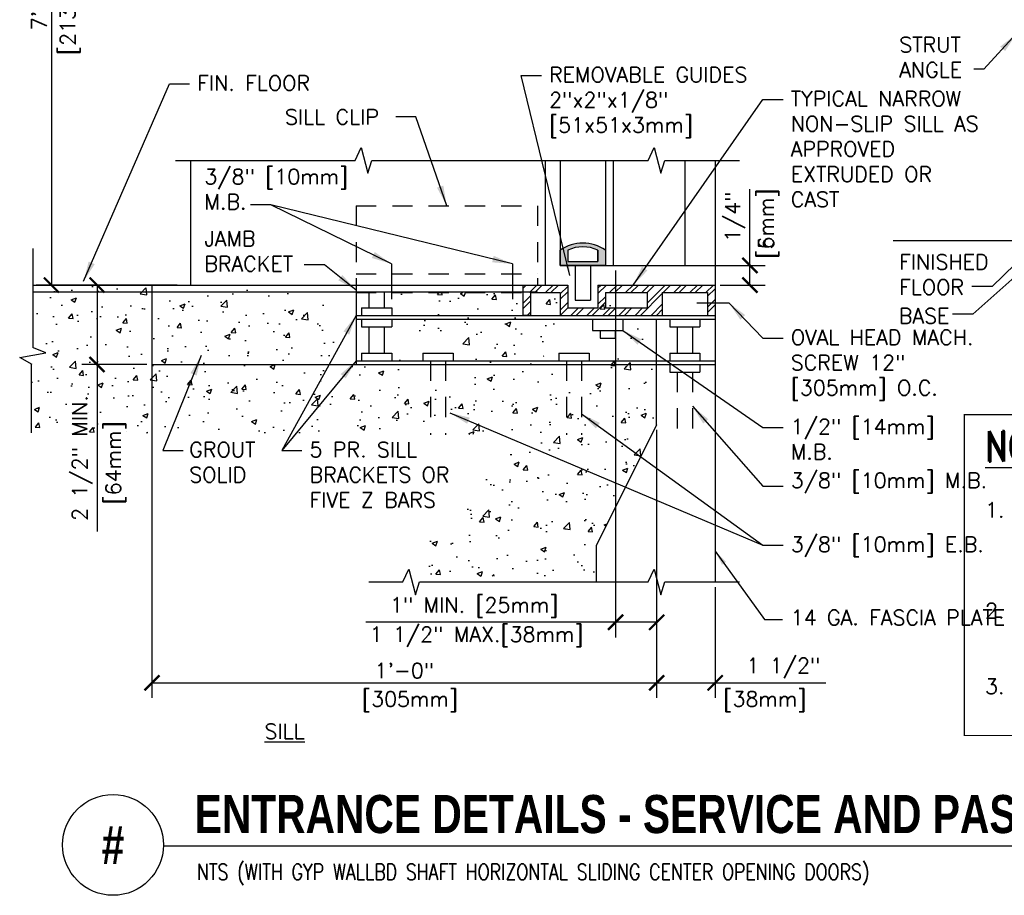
# Model space of a CAD drawing. Header units: inches. Extents: x 0.6 to 15.2, y 0.2 to 11.7.
# Tile 1 of 5: x 0.6 to 6.7, y 0.2 to 5.6. Entities that reach past the tile are written whole.
import ezdxf
from ezdxf.enums import TextEntityAlignment as Align

# ---------------------------------------------------------------- set-up
doc = ezdxf.new("R2010")
doc.units = ezdxf.units.IN
doc.header["$MEASUREMENT"] = 0
doc.header["$PDSIZE"] = -1
doc.linetypes.add('HIDDEN2', pattern=[0.1875, 0.125, -0.0625])
doc.layers.get('Defpoints').update_dxf_attribs({"color": 2})
for name, color, linetype in [('A-DETL-DIMS', 2, 'Continuous'), ('A-DETL-HEVY', 5, 'Continuous'), ('A-DETL-MEDM', 4, 'Continuous'), ('A-DETL-PATT', 8, 'Continuous'), ('A-DETL-TEXT', 2, 'Continuous')]:
    doc.layers.add(name, color=color, linetype=linetype)
doc.styles.add('BOLD', font='bold.shx', dxfattribs={"width": 0.9})
doc.styles.add('ROMAND', font='romand.shx', dxfattribs={"width": 0.8})
doc.styles.add('Romans', font='romans.shx')
doc.dimstyles.new('VA-Dims', dxfattribs={"dimtxt": 0.09375, "dimasz": 0.09375, "dimexe": 0.09375, "dimexo": 0.03125, "dimgap": 0.02, "dimtad": 1, "dimdec": 5, "dimzin": 0, "dimdsep": 46, "dimlunit": 4, "dimtxsty": 'Romans', "dimblk": 'ARCHTICK', "dimcen": 0.09375, "dimclrd": 256, "dimclre": 256, "dimclrt": 256, "dimadec": 0, "dimazin": 0, "dimtfac": 1, "dimtdec": 5, "dimtofl": 0, "dimtmove": 0, "dimatfit": 3, "dimfxl": 1, "dimfrac": 2, "dimtolj": 1, "dimtzin": 0, "dimlwd": -1, "dimlwe": -1, "dimarcsym": 0})
doc.dimstyles.new('VA-Lead', dxfattribs={"dimtxt": 0.09375, "dimasz": 0.125, "dimexe": 0.125, "dimexo": 0.03125, "dimgap": 0.02, "dimtad": 1, "dimdec": 5, "dimzin": 0, "dimdsep": 46, "dimlunit": 4, "dimtxsty": 'Romans', "dimcen": 0.125, "dimclrd": 256, "dimclre": 256, "dimclrt": 256, "dimadec": 0, "dimazin": 0, "dimtfac": 1, "dimtdec": 5, "dimtofl": 0, "dimtmove": 0, "dimatfit": 3, "dimfxl": 1, "dimfrac": 2, "dimtolj": 1, "dimtzin": 0, "dimlwd": -1, "dimlwe": -1, "dimarcsym": 0})

# ---------------------------------------------------------------- blocks, each defined once
blk = doc.blocks.new('_ArchTick')
at = {"color": 0, "linetype": 'ByBlock', "const_width": 0.15}
blk.add_lwpolyline([(-0.5, -0.5), (0.5, 0.5)], dxfattribs=at)
blk = doc.blocks.new('*D14')
at = {"layer": 'A-DETL-DIMS'}
for p, q in [((1.5618, 7.4769), (0.6883, 7.4769)), ((0.7821, 7.4769), (0.7821, 3.9711)), ((1.5618, 3.9711), (0.6883, 3.9711))]:
    blk.add_line(p, q, dxfattribs=at)
at = {"layer": 'Defpoints', "color": 0}
for p in [(1.5931, 7.4769), (0.7821, 3.9711), (1.5931, 3.9711)]:
    blk.add_point(p, dxfattribs=at)
at = {"layer": 'A-DETL-DIMS', "xscale": 0.09375, "yscale": 0.09375, "zscale": 0.09375}
for p, rotation in [((0.7821, 7.4769), 90), ((0.7821, 3.9711), 270)]:
    blk.add_blockref('_ArchTick', p, dxfattribs=dict(at, rotation=rotation))
at = {"layer": 'A-DETL-DIMS', "insert": (0.7063, 5.7357), "char_height": 0.09375, "attachment_point": 5, "rotation": 90, "style": 'Romans'}
blk.add_mtext('\\A1;7\'-0"', dxfattribs=at)
blk = doc.blocks.new('*D15')
at = {"layer": 'A-DETL-DIMS'}
for p, q in [((5.1132, 4.0936), (5.1132, 4.5668)), ((4.7415, 4.0936), (5.2069, 4.0936)), ((5.1132, 3.9711), (5.1132, 4.0936)), ((4.9285, 3.9711), (5.2069, 3.9711))]:
    blk.add_line(p, q, dxfattribs=at)
at = {"layer": 'Defpoints', "color": 0}
for p in [(4.7103, 4.0936), (5.1132, 4.0936), (4.8973, 3.9711)]:
    blk.add_point(p, dxfattribs=at)
at = {"layer": 'A-DETL-DIMS', "xscale": 0.09375, "yscale": 0.09375, "zscale": 0.09375}
for p, rotation in [((5.1132, 4.0936), 90), ((5.1132, 3.9711), 270)]:
    blk.add_blockref('_ArchTick', p, dxfattribs=dict(at, rotation=rotation))
at = {"layer": 'A-DETL-DIMS', "insert": (5.0217, 4.395), "char_height": 0.09375, "attachment_point": 5, "rotation": 90, "style": 'Romans'}
blk.add_mtext('\\A1;1/4"', dxfattribs=at)
blk = doc.blocks.new('*D16')
at = {"layer": 'A-DETL-DIMS'}
for p, q in [((5.1132, 4.0936), (5.1132, 4.5668)), ((4.7415, 4.0936), (5.2069, 4.0936)), ((5.1132, 3.9711), (5.1132, 4.0936)), ((4.9285, 3.9711), (5.2069, 3.9711))]:
    blk.add_line(p, q, dxfattribs=at)
at = {"layer": 'Defpoints', "color": 0}
for p in [(4.7103, 4.0936), (5.1132, 4.0936), (4.8973, 3.9711)]:
    blk.add_point(p, dxfattribs=at)
at = {"layer": 'A-DETL-DIMS', "xscale": 0.09375, "yscale": 0.09375, "zscale": 0.09375}
for p, rotation in [((5.1132, 4.0936), 90), ((5.1132, 3.9711), 270)]:
    blk.add_blockref('_ArchTick', p, dxfattribs=dict(at, rotation=rotation))
at = {"layer": 'A-DETL-DIMS', "insert": (5.0217, 4.395), "char_height": 0.09375, "attachment_point": 5, "rotation": 90, "style": 'Romans'}
blk.add_mtext('\\A1;1/4"', dxfattribs=at)
blk = doc.blocks.new('*D21')
at = {"layer": 'A-DETL-DIMS'}
for p, q in [((1.4056, 3.4477), (1.4056, 1.4114)), ((4.535, 3.0727), (4.535, 1.4114)), ((1.4056, 1.5052), (4.535, 1.5052))]:
    blk.add_line(p, q, dxfattribs=at)
at = {"layer": 'Defpoints', "color": 0}
for p in [(1.4056, 3.4789), (4.535, 3.1039), (4.535, 1.5052)]:
    blk.add_point(p, dxfattribs=at)
at = {"layer": 'A-DETL-DIMS', "xscale": 0.09375, "yscale": 0.09375, "zscale": 0.09375, "rotation": 180}
blk.add_blockref('_ArchTick', (1.4056, 1.5052), dxfattribs=at)
at = {"layer": 'A-DETL-DIMS', "xscale": 0.09375, "yscale": 0.09375, "zscale": 0.09375}
blk.add_blockref('_ArchTick', (4.535, 1.5052), dxfattribs=at)
at = {"layer": 'A-DETL-DIMS', "insert": (2.9703, 1.581), "char_height": 0.09375, "attachment_point": 5, "style": 'Romans'}
blk.add_mtext('\\A1;1\'-0"', dxfattribs=at)
blk = doc.blocks.new('*D22')
at = {"layer": 'A-DETL-DIMS'}
for p, q in [((4.2806, 4.0623), (4.2806, 1.7864)), ((4.535, 3.0727), (4.535, 1.7864)), ((4.2806, 1.8802), (2.7309, 1.8802)), ((4.535, 1.8802), (4.2806, 1.8802))]:
    blk.add_line(p, q, dxfattribs=at)
at = {"layer": 'Defpoints', "color": 0}
for p in [(4.2806, 4.0936), (4.535, 3.1039), (4.535, 1.8802)]:
    blk.add_point(p, dxfattribs=at)
at = {"layer": 'A-DETL-DIMS', "xscale": 0.09375, "yscale": 0.09375, "zscale": 0.09375, "rotation": 180}
blk.add_blockref('_ArchTick', (4.2806, 1.8802), dxfattribs=at)
at = {"layer": 'A-DETL-DIMS', "xscale": 0.09375, "yscale": 0.09375, "zscale": 0.09375}
blk.add_blockref('_ArchTick', (4.535, 1.8802), dxfattribs=at)
at = {"layer": 'A-DETL-DIMS', "insert": (3.3714, 1.9716), "char_height": 0.09375, "attachment_point": 5, "style": 'Romans'}
blk.add_mtext('\\A1; 1" MIN. [25mm]', dxfattribs=at)
blk = doc.blocks.new('*D23')
at = {"layer": 'A-DETL-DIMS'}
for p, q in [((4.535, 3.0727), (4.535, 1.4114)), ((4.8978, 2.0989), (4.8978, 1.4114)), ((4.535, 1.5052), (4.8978, 1.5052)), ((4.8978, 1.5052), (5.5843, 1.5052))]:
    blk.add_line(p, q, dxfattribs=at)
at = {"layer": 'Defpoints', "color": 0}
for p in [(4.535, 3.1039), (4.8978, 2.1302), (4.8978, 1.5052)]:
    blk.add_point(p, dxfattribs=at)
at = {"layer": 'A-DETL-DIMS', "xscale": 0.09375, "yscale": 0.09375, "zscale": 0.09375, "rotation": 180}
blk.add_blockref('_ArchTick', (4.535, 1.5052), dxfattribs=at)
at = {"layer": 'A-DETL-DIMS', "xscale": 0.09375, "yscale": 0.09375, "zscale": 0.09375}
blk.add_blockref('_ArchTick', (4.8978, 1.5052), dxfattribs=at)
at = {"layer": 'A-DETL-DIMS', "insert": (5.321, 1.5966), "char_height": 0.09375, "attachment_point": 5, "style": 'Romans'}
blk.add_mtext('\\A1;1 1/2"', dxfattribs=at)
blk = doc.blocks.new('*D24')
at = {"layer": 'A-DETL-DIMS'}
for p, q in [((1.3743, 3.9711), (0.9711, 3.9711)), ((1.0649, 3.9711), (1.0649, 3.4789)), ((1.3743, 3.4789), (0.9711, 3.4789)), ((1.0649, 3.4789), (1.0649, 2.4434))]:
    blk.add_line(p, q, dxfattribs=at)
at = {"layer": 'Defpoints', "color": 0}
for p in [(1.4056, 3.9711), (1.0649, 3.4789), (1.4056, 3.4789)]:
    blk.add_point(p, dxfattribs=at)
at = {"layer": 'A-DETL-DIMS', "xscale": 0.09375, "yscale": 0.09375, "zscale": 0.09375}
for p, rotation in [((1.0649, 3.9711), 90), ((1.0649, 3.4789), 270)]:
    blk.add_blockref('_ArchTick', p, dxfattribs=dict(at, rotation=rotation))
at = {"layer": 'A-DETL-DIMS', "insert": (0.9734, 2.8986), "char_height": 0.09375, "attachment_point": 5, "rotation": 90, "style": 'Romans'}
blk.add_mtext('\\A1;2 1/2" MIN.', dxfattribs=at)

msp = doc.modelspace()

# ---------------------------------------------------------------- hatches: boundary and pattern name
at = {"layer": 'A-DETL-PATT'}
h = msp.add_hatch(color=256, dxfattribs=at)
edge = h.paths.add_edge_path()
edge.add_arc((4.077467, 3.991084), 0.240916, 54.2880944, 125.7119056)
edge.add_line((3.936842, 4.186699), (3.936842, 4.093568))
edge.add_line((3.936842, 4.093568), (4.218092, 4.093568))
edge.add_line((4.218092, 4.093568), (4.218092, 4.186699))
edge = h.paths.add_edge_path(flags=16)
edge.add_arc((4.077467, 3.991084), 0.217478, 64.4640513, 115.5359487)
edge.add_line((3.983717, 4.187318), (3.983717, 4.117006))
edge.add_line((3.983717, 4.117006), (4.171217, 4.117006))
edge.add_line((4.171217, 4.117006), (4.171217, 4.187318))
h = msp.add_hatch(dxfattribs=at)
h.set_pattern_fill('AR-CONC', color=256, scale=0.046875, style=0)
h.set_pattern_definition([(50, (-0.9891, -5.78282), (0.336216, -0.029415), [0.035156, -0.386719]), (355, (-0.9891, -5.7828), (-0.06504, 0.35259), [0.028125, -0.309375]), (100.4514, (-0.9611, -5.78527), (0.271176, 0.323175), [0.029878, -0.32866]), (46.184, (-0.9891, -5.68907), (0.50027, -0.077587), [0.052734, -0.580078]), (96.6356, (-0.9474, -5.69553), (0.438123, 0.456618), [0.044817, -0.49299]), (351.184, (-0.9891, -5.68907), (0.438123, 0.456618), [0.042188, -0.464063]), (21, (-0.94223, -5.7125), (0.2798, -0.1887276), [0.035156, -0.386719]), (326, (-0.94223, -5.7125), (0.114054, 0.339914), [0.028125, -0.309375]), (71.4514, (-0.9189, -5.72823), (0.393854, 0.151186), [0.029878, -0.32866]), (37.5, (-0.98911, -5.78282), (0.0056999, 0.156044), [0, -0.305625, 0, -0.3140625, 0, -0.310547]), (7.5, (-0.9891, -5.78282), (0.1233138, 0.1848805), [0, -0.1790625, 0, -0.2985937, 0, -0.1183594]), (327.5, (-1.09364, -5.78282), (0.2502293, -0.0105726), [0, -0.1171875, 0, -0.365625, 0, -0.4851563]), (317.5, (-1.14051, -5.78282), (0.2733685, 0.046924), [0, -0.1523438, 0, -0.2428125, 0, -0.3445313])])
h.paths.add_polyline_path([(4.534998, 3.760165), (4.534998, 3.103915), (4.159998, 2.353915), (4.159998, 2.166415), (2.95006, 2.166415), (3.673619, 3.04624), (0.655592, 3.054649), (0.669717, 3.971103), (2.671217, 3.924228), (3.936842, 3.924228), (3.936924, 3.783603)])
edge = h.paths.add_edge_path(flags=16)
edge.add_ellipse((3.192102, 3.491718), major_axis=(-0.192368, 0.0346), ratio=0.81021655, start_angle=0, end_angle=360)
edge = h.paths.add_edge_path()
edge.add_ellipse((2.781074, 3.701571), major_axis=(-0.274811, 0.049429), ratio=0.81021655, start_angle=0, end_angle=360)
edge = h.paths.add_edge_path(flags=16)
edge.add_ellipse((4.029805, 3.529734), major_axis=(-0.192368, 0.0346), ratio=0.81021655, start_angle=288.6566117, end_angle=563.8380356)
edge.add_ellipse((4.182115, 3.719815), major_axis=(-0.192368, 0.0346), ratio=0.81021655, start_angle=108.6566117, end_angle=383.8380356)
h = msp.add_hatch(dxfattribs=at)
h.set_pattern_fill('ANSI32', color=256, scale=0.1875, style=0)
h.set_pattern_definition([(45, (-0.989106, -5.782816), (-0.04971845, 0.04971845), []), (45, (-0.95596, -5.782816), (-0.04971845, 0.04971845), [])])
h.paths.add_polyline_path([(3.706114, 3.971103), (3.706114, 3.924228), (3.936842, 3.924228), (3.936842, 3.783603), (4.56915, 3.783603), (4.56915, 3.924228), (4.8504, 3.924228), (4.8504, 3.783603), (4.897275, 3.783603), (4.897275, 3.971103), (4.171217, 3.971103), (4.171217, 3.830478), (3.983717, 3.830478), (3.983717, 3.971103)])
h.paths.add_polyline_path([(4.218092, 3.924228), (4.218092, 3.830478), (4.4754, 3.830478), (4.4754, 3.924228)], flags=16)
h = msp.add_hatch(dxfattribs=at)
h.set_pattern_fill('ANSI32', color=256, scale=0.1875, style=0)
h.set_pattern_definition([(45, (-1.267166, 1.269976), (-0.04971845, 0.04971845), []), (45, (-1.23402, 1.269976), (-0.04971845, 0.04971845), [])])
h.paths.add_polyline_path([(3.752989, 3.924228), (3.706114, 3.924228), (3.706114, 3.783603), (3.752989, 3.783603)])

# ---------------------------------------------------------------- linework, layer by layer
at = {"layer": 'A-DETL-HEVY'}
for p, q in [((4.89778, 4.093568), (4.89778, 2.130162)), ((4.534998, 3.103915), (4.534998, 3.760165)), ((4.534998, 3.103915), (4.159998, 2.353915)), ((4.159998, 2.353915), (4.159998, 2.130162))]:
    msp.add_line(p, q, dxfattribs=at)
at = {"layer": 'A-DETL-MEDM'}
for p, q in [((1.644672, 4.74454), (1.644672, 3.971103)), ((3.843092, 4.74454), (3.843092, 3.971103)), ((3.936842, 4.74454), (3.936842, 4.093568)), ((4.218092, 4.74454), (4.218092, 4.093568)), ((4.264967, 4.74454), (4.264967, 4.093568)), ((4.71028, 4.74454), (4.71028, 4.093568)), ((4.89778, 4.74454), (4.89778, 4.093568)), ((6.001753, 4.246766), (9.678348, 4.246766)), ((3.983717, 4.187318), (3.983717, 4.117006)), ((4.171217, 4.187318), (4.171217, 4.117006)), ((2.89056, 4.102627), (2.89056, 3.884419)), ((3.641267, 4.102627), (3.641267, 3.884419)), ((3.936842, 4.093568), (4.89778, 4.093568)), ((3.983717, 4.117006), (4.171217, 4.117006)), ((4.030592, 4.093568), (4.030592, 3.877353)), ((4.124342, 4.093568), (4.124342, 3.877353)), ((0.669717, 3.971103), (3.983717, 3.971103)), ((1.405592, 3.971103), (1.405592, 3.104781)), ((3.706114, 3.971103), (3.706114, 3.783603)), ((3.983717, 3.971103), (3.983717, 3.830478)), ((4.171217, 3.971103), (4.171217, 3.830478)), ((4.171217, 3.971103), (4.897275, 3.971103)), ((4.897275, 3.971103), (4.897275, 3.783603)), ((0.669717, 3.929318), (3.796217, 3.929318)), ((2.671217, 3.924228), (2.671217, 3.478915)), ((2.751313, 3.924228), (2.751313, 3.830478)), ((2.845063, 3.924228), (2.845063, 3.830478)), ((3.752989, 3.924228), (3.752989, 3.783603)), ((3.752989, 3.924228), (3.936842, 3.924228)), ((3.936842, 3.924228), (3.936842, 3.783603)), ((4.218092, 3.924228), (4.218092, 3.830478)), ((4.218092, 3.924228), (4.4754, 3.924228)), ((4.4754, 3.924228), (4.4754, 3.830478)), ((4.56915, 3.924228), (4.8504, 3.924228)), ((4.56915, 3.924228), (4.56915, 3.783603)), ((4.8504, 3.924228), (4.8504, 3.783603)), ((4.030592, 3.877353), (4.124342, 3.877353)), ((4.783673, 3.861132), (4.98251, 3.861132)), ((2.704438, 3.830478), (2.704438, 3.783603)), ((2.704438, 3.830478), (2.891938, 3.830478)), ((2.891938, 3.830478), (2.891938, 3.783603)), ((3.983717, 3.830478), (4.171217, 3.830478)), ((4.218092, 3.830478), (4.4754, 3.830478)), ((2.671217, 3.783603), (4.89778, 3.783603)), ((2.671217, 3.760165), (4.89778, 3.760165)), ((2.704438, 3.760165), (2.704438, 3.71329)), ((2.891938, 3.760165), (2.891938, 3.71329)), ((3.752989, 3.783603), (3.706114, 3.783603)), ((4.138129, 3.760165), (4.138129, 3.689853)), ((4.325629, 3.760165), (4.325629, 3.689853)), ((4.616025, 3.760165), (4.616025, 3.71329)), ((4.803525, 3.760165), (4.803525, 3.71329)), ((4.8504, 3.783603), (4.897275, 3.783603)), ((2.704438, 3.71329), (2.891938, 3.71329)), ((2.751313, 3.71329), (2.751313, 3.549228)), ((2.845063, 3.71329), (2.845063, 3.549228)), ((4.138129, 3.689853), (4.325629, 3.689853)), ((4.185004, 3.689853), (4.185004, 3.642978)), ((4.278754, 3.689853), (4.278754, 3.642978)), ((4.616025, 3.71329), (4.803525, 3.71329)), ((4.6629, 3.71329), (4.6629, 3.549228)), ((4.75665, 3.71329), (4.75665, 3.549228)), ((4.185004, 3.642978), (4.278754, 3.642978)), ((2.704438, 3.549228), (2.891938, 3.549228)), ((2.704438, 3.549228), (2.704438, 3.502353)), ((2.891938, 3.549228), (2.891938, 3.502353)), ((3.084963, 3.549228), (3.084963, 3.502353)), ((3.084963, 3.549228), (3.272463, 3.549228)), ((3.272463, 3.549228), (3.272463, 3.502353)), ((3.928713, 3.549228), (4.116213, 3.549228)), ((3.928713, 3.549228), (3.928713, 3.502353)), ((4.116213, 3.549228), (4.116213, 3.502353)), ((4.616025, 3.549228), (4.616025, 3.502353)), ((4.616025, 3.549228), (4.803525, 3.549228)), ((4.803525, 3.549228), (4.803525, 3.502353)), ((2.671217, 3.502353), (4.89778, 3.502353)), ((1.405592, 3.478915), (4.89778, 3.478915)), ((4.616025, 3.478915), (4.616025, 3.43204)), ((4.616025, 3.43204), (4.803525, 3.43204)), ((4.803525, 3.478915), (4.803525, 3.43204))]:
    msp.add_line(p, q, dxfattribs=at)
at = {"layer": 'A-DETL-MEDM', "linetype": 'HIDDEN2'}
for p, q in [((2.671217, 4.46329), (2.671217, 3.924228)), ((2.671217, 4.46329), (3.796217, 4.46329)), ((3.796217, 4.46329), (3.796217, 3.971103)), ((2.671217, 4.041415), (3.796217, 4.041415)), ((2.671217, 3.924228), (3.706114, 3.924228)), ((3.131838, 3.502353), (3.131838, 3.041924)), ((3.225588, 3.502353), (3.225588, 3.041924)), ((3.975588, 3.502353), (3.975588, 3.041924)), ((4.069338, 3.502353), (4.069338, 3.041924)), ((4.6629, 3.43204), (4.6629, 3.007524)), ((4.75665, 3.43204), (4.75665, 3.007524))]:
    msp.add_line(p, q, dxfattribs=at)
at = {"layer": 'A-DETL-MEDM'}
for radius, start, end in [(0.240916, 54.2880944, 125.7119056), (0.217478, 64.4640513, 115.5359487)]:
    msp.add_arc((4.077467, 3.991084), radius, start, end, dxfattribs=at)
at = {"layer": 'A-DETL-PATT'}
for points in [[(4.218092, 4.186699), (4.218092, 4.093568), (3.936842, 4.093568), (3.936842, 4.186699)], [(3.983717, 4.187318), (3.983717, 4.117006), (4.171217, 4.117006), (4.171217, 4.187318)]]:
    msp.add_lwpolyline(points, dxfattribs=at)
at = {"layer": 'A-DETL-TEXT'}
for p, q in [((2.665868, 4.74454), (2.702956, 4.825014)), ((2.702956, 4.825014), (2.744756, 4.665909)), ((4.483023, 4.74454), (4.520111, 4.825014)), ((4.520111, 4.825014), (4.561911, 4.665909)), ((1.55063, 4.74454), (2.665868, 4.74454)), ((2.744756, 4.665909), (2.769549, 4.74454)), ((2.769549, 4.74454), (4.483023, 4.74454)), ((4.561911, 4.665909), (4.586704, 4.74454)), ((4.586704, 4.74454), (5.049315, 4.74454)), ((0.669717, 3.58257), (0.669717, 4.198901)), ((0.585284, 3.522771), (0.747273, 3.551426)), ((0.747273, 3.551426), (0.670932, 3.582563)), ((0.662457, 3.479229), (0.585284, 3.522771)), ((0.655592, 3.483102), (0.655592, 3.054649)), ((2.961684, 2.130162), (2.998771, 2.210636)), ((2.998771, 2.210636), (3.040571, 2.051531)), ((4.483023, 2.130162), (4.520111, 2.210636)), ((4.520111, 2.210636), (4.561911, 2.051531)), ((2.749553, 2.130162), (2.961684, 2.130162)), ((3.040571, 2.051531), (3.065365, 2.130162)), ((3.065365, 2.130162), (4.483023, 2.130162)), ((4.561911, 2.051531), (4.586704, 2.130162)), ((4.586704, 2.130162), (5.049315, 2.130162)), ((1.476487, 0.495079), (14.193338, 0.495079))]:
    msp.add_line(p, q, dxfattribs=at)
at = {"layer": 'A-DETL-TEXT', "const_width": 0.007812}
msp.add_lwpolyline([(9.899484, 3.167632), (6.442851, 3.167632), (6.442851, 1.178469), (9.899484, 1.178469), (9.899484, 3.167632)], close=True, dxfattribs=at)
at = {"layer": 'A-DETL-TEXT'}
msp.add_circle((1.163987, 0.5), 0.3125, dxfattribs=at)

# ---------------------------------------------------------------- texts
at = {"layer": 'A-DETL-TEXT', "width": 0.8}
for s, height, style, p in [('%%UNOTES:', 0.1875, 'ROMAND', (6.571225, 2.878295)), ('ENTRANCE DETAILS - SERVICE AND PASSENGER ELECTRIC TRACTION OR HYDRAULIC ELEVATOR', 0.23622047, 'BOLD', (1.670153, 0.573171)), ('NTS (WITH GYP WALLBD SHAFT HORIZONTAL SLIDING CENTER OPENING DOORS)', 0.0984252, 'Romans', (1.684059, 0.283361))]:
    msp.add_text(s, height=height, dxfattribs=dict(at, style=style)).set_placement(p)
at = {"layer": 'A-DETL-TEXT', "style": 'BOLD', "width": 0.8}
msp.add_text('#', height=0.23622, dxfattribs=at).set_placement((1.163987, 0.5), align=Align.MIDDLE)
at = {"layer": 'A-DETL-TEXT', "char_height": 0.09375, "width": 0.7941, "attachment_point": 2, "rotation": 90, "style": 'Romans'}
for s, insert in [('[2134mm]', (0.836091, 5.735723)), ('[5mm]', (5.167188, 4.352376)), ('[6mm]', (5.167188, 4.352376)), ('[64mm]', (1.118891, 2.868868))]:
    msp.add_mtext(s, dxfattribs=dict(at, insert=insert))
at = {"layer": 'A-DETL-TEXT', "char_height": 0.09375, "style": 'Romans'}
for s, insert, width, attachment_point in [('STRUT ANGLE', (6.039858, 5.508672), 0.37767857, 1), ('REMOVABLE GUIDES 2"x2"x1/8" [51x51x3mm]', (3.86821, 5.32263), 1.383926, 1), ('FIN. FLOOR', (1.68662, 5.270516), 0.98524606, 1), ('TYPICAL NARROW NON-SLIP SILL AS APPROVED EXTRUDED OR CAST', (5.366666, 5.174467), 1.30113844, 1), ('SILL CLIP', (2.230619, 5.060765), 1.77643017, 1), ('3/8" [10mm] M.B. ', (1.730619, 4.690762), 1.01413688, 1), ('JAMB BRACKET', (1.730619, 4.30635), 0.53839286, 1), ('FINISHED FLOOR', (6.038937, 4.161628), 0.52633929, 1), ('BASE', (6.036853, 3.827083), 0.28928571, 1), ('OVAL HEAD MACH. SCREW 12" [305mm] O.C.', (5.366666, 3.693746), 1.37958164, 1), ('1/2" [14mm] M.B.', (5.366666, 3.140599), 1.11617647, 1), ('GROUT SOLID', (1.637111, 2.998157), 0.39375, 1), ('5 PR. SILL BRACKETS OR FIVE Z BARS', (2.382825, 2.998157), 1.2774, 1), ('3/8" [10mm] M.B.', (5.366666, 2.806801), 1.27975318, 1), ('1.\\P\\P\\P\\P2. \\P\\P\\P3.', (6.571225, 2.623859), 4, 1), ('3/8" [10mm] E.B.', (5.366666, 2.410361), 1.27975318, 1), ('14 GA. FASCIA PLATE', (5.366666, 1.956643), 1.26437591, 1), ('1 1/2" MAX.[38mm]', (3.418317, 1.852471), 1.6125, 2), ('[305mm]', (3.005637, 1.451137), 0.7941, 2), ('[38mm]', (5.206104, 1.451137), 0.7941, 2), ('{\\LSILL}', (2.103522, 1.251433), 1.6466, 1)]:
    msp.add_mtext(s, dxfattribs=dict(at, insert=insert, width=width, attachment_point=attachment_point))

# ---------------------------------------------------------------- dimensions: what is measured, and where the dimension line sits
at = {"layer": 'A-DETL-DIMS'}
for base, p1, p2, text, picture, middle in [((0.782066, 3.971103), (1.593092, 7.476905), (1.593092, 3.971103), '7\'-0"', '*D14', (0.782066, 5.735723)), ((5.113163, 4.093568), (4.897275, 3.971103), (4.71028, 4.093568), '1/4"', '*D15', (5.113163, 4.39503)), ((5.113163, 4.093568), (4.897275, 3.971103), (4.71028, 4.093568), '1/4"', '*D16', (5.113163, 4.39503)), ((1.064867, 3.478915), (1.405592, 3.971103), (1.405592, 3.478915), '2 1/2" MIN.', '*D24', (1.064867, 2.898647))]:
    dim = msp.add_linear_dim(base=base, p1=p1, p2=p2, angle=90, text=text, dimstyle='VA-Dims', override={"dimpost": '\\X'}, dxfattribs=at)
    dim.commit()
    dim.dimension.update_dxf_attribs({"geometry": picture, "text_midpoint": middle, "dimtype": 160})
for base, p1, p2, text, picture, middle in [((4.534998, 1.880162), (4.280592, 4.093568), (4.534998, 3.103915), ' 1" MIN. [25mm]', '*D22', (3.371442, 1.880162)), ((4.89778, 1.505162), (4.534998, 3.103915), (4.89778, 2.130162), '1 1/2"', '*D23', (5.321045, 1.505162))]:
    dim = msp.add_linear_dim(base=base, p1=p1, p2=p2, text=text, dimstyle='VA-Dims', override={"dimpost": '\\X'}, dxfattribs=at)
    dim.commit()
    dim.dimension.update_dxf_attribs({"geometry": picture, "text_midpoint": middle, "dimtype": 160})
dim = msp.add_linear_dim(base=(4.534998, 1.505162), p1=(1.405592, 3.478915), p2=(4.534998, 3.103915), text='1\'-0"', dimstyle='VA-Dims', override={"dimpost": '\\X'}, dxfattribs=at)
dim.commit()
dim.dimension.update_dxf_attribs({"geometry": '*D21', "text_midpoint": (2.970295, 1.580966)})

# ---------------------------------------------------------------- leaders
at = {"layer": 'A-DETL-TEXT'}
for points, dimstyle in [([(6.765084, 5.528324), (6.564521, 5.309131), (6.502021, 5.309131)], 'VA-Lead'), ([(3.997378, 4.031288), (3.695444, 5.270135), (3.820444, 5.270135)], 'VA-Lead'), ([(0.981652, 3.99454), (1.513854, 5.218021), (1.638854, 5.218021)], 'VA-Lead'), ([(4.389589, 3.971103), (5.193901, 5.121972), (5.318901, 5.121972)], 'VA-Lead'), ([(3.233717, 4.46329), (3.041817, 5.013507), (2.916817, 5.013507)], 'VA-Lead'), ([(3.641267, 4.102627), (2.141696, 4.469587), (2.016696, 4.469587)], 'VA-Lead'), ([(2.89056, 4.102627), (2.141696, 4.469587), (2.016696, 4.469587)], 'VA-Lead'), ([(7.075807, 4.309266), (6.495064, 3.79101), (6.370064, 3.79101)], 'VA-Lead'), ([(6.907017, 4.246766), (6.61505, 3.961412), (6.49005, 3.961412)], 'VA-Lead'), ([(2.671217, 3.93933), (2.475019, 4.096109), (2.350019, 4.096109)], 'VA-Lead'), ([(4.98251, 3.861132), (5.193901, 3.641251), (5.318901, 3.641251)], 'VA-Lead'), ([(2.671217, 3.783603), (2.21006, 2.945662), (2.33506, 2.945662)], 'VA-Lead'), ([(4.325629, 3.689853), (5.193901, 3.088104), (5.318901, 3.088104)], 'VA-Lead'), ([(1.710311, 3.533627), (1.473552, 2.945662), (1.598552, 2.945662)], 'VA-Lead'), ([(2.671217, 3.502353), (2.21006, 2.945662), (2.33506, 2.945662)], 'VA-Lead'), ([(3.252735, 3.178898), (5.193901, 2.357866), (5.318901, 2.357866)], 'VA-Lead'), ([(4.75665, 3.219782), (5.193901, 2.725156), (5.318901, 2.725156)], 'VA-Lead'), ([(4.069338, 3.173028), (5.193901, 2.357866), (5.318901, 2.357866)], 'VA-Lead'), ([(4.89778, 2.322309), (5.20349, 1.896719), (5.314404, 1.896719)], 'VA-Dims')]:
    msp.add_leader(points, dimstyle=dimstyle, override={"dimgap": 0.02, "dimtad": 0}, dxfattribs=at)

doc.saveas('drawing.dxf')
